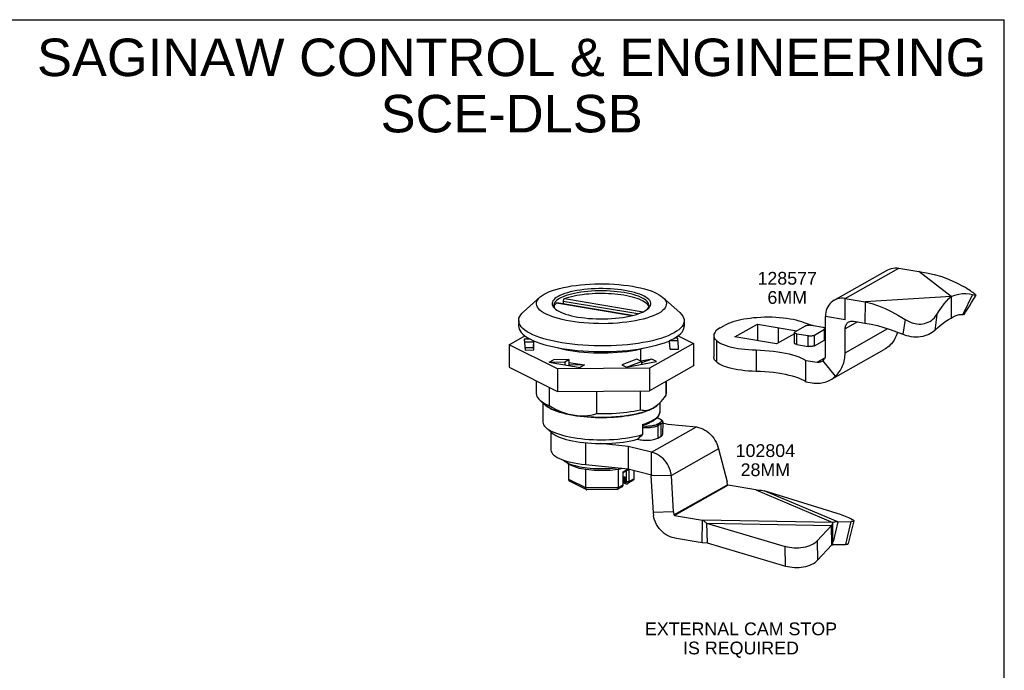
# Model space of a CAD drawing. Header units: inches. Extents: x 0 to 11, y 0 to 8.5.
# Tile 3 of 3: x 4.4 to 11, y 4.2 to 8.5. Entities that reach past the tile are written whole.
import ezdxf

# ---------------------------------------------------------------- set-up
doc = ezdxf.new("R2010")
doc.units = ezdxf.units.IN
doc.header["$LTSCALE"] = 0.605
doc.header["$MEASUREMENT"] = 0
doc.layers.get('0').update_dxf_attribs({"linetype": 'CONTINUOUS'})
doc.styles.get("Standard").update_dxf_attribs({"font": 'arial.ttf'})

msp = doc.modelspace()

# ---------------------------------------------------------------- linework, layer by layer
at = {"color": 7, "linetype": 'Continuous'}
for p, q in [((0, 8.5), (11, 8.5)), ((11, 0), (11, 8.5)), ((9.8662, 6.6301), (10.2241, 6.8319)), ((9.9401, 6.6422), (10.298, 6.844)), ((10.298, 6.844), (10.4298, 6.8218)), ((10.6463, 6.6545), (10.4298, 6.8218)), ((7.9056, 6.6503), (7.7936, 6.5498)), ((8.7255, 6.649), (8.8371, 6.5481)), ((9.9399, 6.4995), (9.9401, 6.6422)), ((9.9401, 6.6422), (10.0719, 6.6201)), ((10.6463, 6.6545), (10.0719, 6.6201)), ((10.6463, 6.6545), (10.6461, 6.5117)), ((10.7888, 6.6689), (10.7238, 6.5347)), ((10.0719, 6.6201), (10.0717, 6.4773)), ((7.7641, 6.4953), (7.764, 6.4578)), ((9.8076, 6.267), (9.8081, 6.5216)), ((9.9399, 6.4995), (9.8081, 6.5216)), ((10.3386, 6.5024), (10.3232, 6.4033)), ((10.5499, 6.5342), (10.536, 6.4288)), ((8.8665, 6.4935), (8.8664, 6.4561)), ((9.1056, 6.4453), (9.1361, 6.4625)), ((9.2051, 6.3856), (9.3554, 6.4703)), ((9.3554, 6.4703), (9.3552, 6.3604)), ((9.3554, 6.4703), (9.6172, 6.4263)), ((9.4938, 6.4471), (9.4936, 6.3457)), ((9.6737, 6.4582), (9.6055, 6.4197)), ((9.7908, 6.449), (9.7144, 6.4618)), ((9.7347, 6.398), (9.8029, 6.4365)), ((9.8028, 6.3651), (9.8029, 6.4365)), ((9.8079, 6.4433), (9.805, 6.4437)), ((9.8064, 6.3695), (9.8065, 6.4409)), ((7.7015, 6.3339), (7.8061, 6.3929)), ((7.8418, 6.3711), (7.8003, 6.3708)), ((7.8003, 6.3708), (7.8065, 6.2984)), ((7.8003, 6.3708), (7.8034, 6.3533)), ((8.8236, 6.3776), (8.8027, 6.3774)), ((8.8251, 6.3601), (8.8236, 6.3776)), ((8.8245, 6.3601), (8.8236, 6.3776)), ((8.8265, 6.3933), (8.9285, 6.342)), ((9.064, 6.3951), (9.0638, 6.2524)), ((9.4819, 6.3391), (9.2051, 6.3856)), ((9.6018, 6.4067), (9.4819, 6.3391)), ((9.6017, 6.344), (9.6018, 6.4154)), ((9.6174, 6.3359), (9.6175, 6.4072)), ((9.6175, 6.4072), (9.694, 6.3944)), ((9.6939, 6.323), (9.694, 6.3944)), ((9.7346, 6.3266), (9.7347, 6.398)), ((9.7346, 6.3266), (9.8028, 6.3651)), ((7.7015, 6.3339), (7.7013, 6.184)), ((8.0222, 6.1729), (7.7015, 6.3339)), ((7.8034, 6.3533), (7.8625, 6.3537)), ((7.8034, 6.3533), (7.8034, 6.3346)), ((7.805, 6.3159), (7.8624, 6.3163)), ((7.8065, 6.2984), (7.8655, 6.2988)), ((7.8625, 6.3537), (7.861, 6.3619)), ((7.8625, 6.3537), (7.8624, 6.3163)), ((7.8655, 6.2988), (7.8624, 6.335)), ((7.8655, 6.2988), (7.8624, 6.3163)), ((8.5751, 6.3075), (8.5749, 6.2262)), ((8.9285, 6.342), (8.6357, 6.1769)), ((8.7661, 6.3592), (8.7707, 6.3047)), ((8.7677, 6.3597), (8.7676, 6.341)), ((8.8267, 6.3601), (8.7677, 6.3597)), ((8.7677, 6.3597), (8.7707, 6.3047)), ((8.7707, 6.3047), (8.8298, 6.3051)), ((8.8298, 6.3051), (8.8267, 6.3601)), ((8.9285, 6.342), (8.9283, 6.1921)), ((9.0819, 6.3616), (9.0816, 6.2188)), ((9.3458, 6.2987), (9.3456, 6.1559)), ((9.6174, 6.3359), (9.6939, 6.323)), ((9.8426, 6.0997), (10.2004, 6.3014)), ((7.967, 6.2178), (7.9952, 6.2336)), ((8.099, 6.2349), (7.9952, 6.2336)), ((8.0708, 6.2191), (8.099, 6.2349)), ((8.099, 6.2349), (8.099, 6.1975)), ((8.2858, 6.2795), (8.2859, 6.2882)), ((8.5516, 6.2379), (8.4509, 6.2004)), ((8.5825, 6.2224), (8.5516, 6.2379)), ((8.6523, 6.238), (8.5788, 6.2243)), ((8.6523, 6.238), (8.5825, 6.212)), ((8.6832, 6.2225), (8.6523, 6.238)), ((9.7526, 6.2168), (9.8036, 6.2455)), ((7.7013, 6.184), (8.022, 6.023)), ((7.967, 6.2178), (8.0708, 6.2191)), ((7.967, 6.2178), (8.1746, 6.1829)), ((8.0222, 6.1729), (8.022, 6.023)), ((8.6357, 6.1769), (8.0222, 6.1729)), ((8.0708, 6.2191), (8.0708, 6.2003)), ((8.0964, 6.196), (8.099, 6.1975)), ((8.099, 6.2162), (8.2028, 6.1988)), ((8.2028, 6.1988), (8.099, 6.1975)), ((8.2028, 6.1988), (8.1746, 6.1829)), ((8.4509, 6.2004), (8.4817, 6.1849)), ((8.4817, 6.1849), (8.6832, 6.2225)), ((8.4817, 6.1849), (8.5825, 6.2224)), ((8.5825, 6.2224), (8.5825, 6.2037)), ((8.9283, 6.1921), (8.6355, 6.0271)), ((8.6357, 6.1769), (8.6355, 6.0271)), ((9.6783, 6.0865), (9.6785, 6.2292)), ((9.6785, 6.2292), (9.7526, 6.2168)), ((9.8749, 6.1231), (9.7915, 6.2277)), ((7.8816, 6.0935), (7.8814, 6.008)), ((7.9683, 6.05), (7.9681, 5.928)), ((8.7466, 5.9977), (8.7467, 6.0898)), ((8.7477, 6.0903), (8.7476, 6.0066)), ((8.022, 6.023), (8.6355, 6.0271)), ((8.2852, 5.8748), (8.2854, 6.0248)), ((8.5746, 6.0267), (8.5744, 5.9006)), ((8.7466, 5.9977), (8.7476, 6.0066)), ((7.9417, 5.9315), (7.9045, 5.9651)), ((7.9246, 5.9469), (7.9244, 5.8206)), ((7.9518, 5.9233), (7.9417, 5.9315)), ((7.9417, 5.9315), (7.9459, 5.9279)), ((8.6735, 5.9198), (8.6604, 5.9117)), ((8.6604, 5.9117), (8.673, 5.9194)), ((8.673, 5.9194), (8.6837, 5.9274)), ((8.6846, 5.9281), (8.6735, 5.9198)), ((8.6837, 5.9274), (8.687, 5.9303)), ((8.6869, 5.9304), (8.6846, 5.9281)), ((8.6871, 5.9303), (8.6924, 5.9351)), ((8.6922, 5.9354), (8.6922, 5.9354)), ((8.7042, 5.9464), (8.7041, 5.8868)), ((8.153, 5.8599), (8.1266, 5.8639)), ((8.1266, 5.8639), (8.1497, 5.8603)), ((8.4013, 5.8519), (8.4263, 5.8538)), ((7.9824, 5.7483), (7.9452, 5.782)), ((8.5903, 5.8025), (8.5901, 5.7351))]:
    msp.add_line(p, q, dxfattribs=at)
at = {"color": 6, "linetype": 'Continuous'}
for p, q in [((8.0692, 6.6412), (8.5941, 6.553)), ((8.5184, 6.5272), (8.0166, 6.6116)), ((8.5208, 6.5278), (8.0184, 6.6122)), ((8.0595, 6.6223), (8.0595, 6.6053)), ((8.5583, 6.5385), (8.0595, 6.6223)), ((8.649, 5.6168), (8.9481, 5.7854)), ((8.6836, 5.8021), (8.7062, 5.8148)), ((8.6905, 5.7934), (8.6904, 5.711)), ((8.7131, 5.8061), (8.6905, 5.7934)), ((8.7129, 5.7237), (8.7131, 5.8061)), ((8.7236, 5.8188), (8.7234, 5.7363)), ((8.7235, 5.8126), (8.757, 5.8042)), ((8.757, 5.8042), (8.9481, 5.7854)), ((7.9794, 5.751), (7.9793, 5.6331)), ((8.6904, 5.711), (8.7129, 5.7237)), ((8.2098, 5.6801), (8.2095, 5.5352)), ((8.494, 5.656), (8.3079, 5.675)), ((8.494, 5.656), (8.4938, 5.5061)), ((8.649, 5.6168), (8.494, 5.656)), ((8.6487, 5.4685), (8.649, 5.6168)), ((9.0945, 5.6388), (8.7816, 5.4624)), ((9.0945, 5.6388), (9.1527, 5.4206)), ((8.0918, 5.5418), (8.0696, 5.5577)), ((8.0963, 5.5389), (8.0961, 5.4382)), ((8.2095, 5.5352), (8.4938, 5.5061)), ((8.21, 5.504), (8.2098, 5.3811)), ((8.4274, 5.5052), (8.4272, 5.3825)), ((8.4594, 5.4007), (8.4595, 5.4869)), ((8.4595, 5.4869), (8.4937, 5.5061)), ((8.4608, 5.4024), (8.461, 5.4832)), ((8.4609, 5.4551), (8.472, 5.4533)), ((8.4658, 5.4465), (8.4609, 5.4473)), ((8.461, 5.4817), (8.4897, 5.4979)), ((8.4632, 5.4469), (8.4658, 5.4442)), ((8.4658, 5.419), (8.4658, 5.4466)), ((8.472, 5.4533), (8.4719, 5.4158)), ((8.4828, 5.4215), (8.483, 5.4941)), ((8.4938, 5.5061), (8.6486, 5.4669)), ((8.499, 5.5048), (8.4989, 5.4229)), ((8.5311, 5.4967), (8.531, 5.441)), ((8.7816, 5.4624), (8.6452, 5.4593)), ((8.6452, 5.4593), (8.6594, 5.2163)), ((8.7958, 5.2194), (8.7816, 5.4624)), ((8.0961, 5.4382), (8.2098, 5.3811)), ((8.2149, 5.3681), (8.1069, 5.4223)), ((8.2098, 5.3811), (8.4272, 5.3825)), ((8.4518, 5.3864), (8.422, 5.3696)), ((8.4272, 5.3825), (8.4594, 5.4007)), ((8.4658, 5.4188), (8.4658, 5.419)), ((8.4719, 5.4158), (8.4759, 5.4151)), ((8.4796, 5.4067), (8.4756, 5.4073)), ((8.521, 5.4255), (8.4912, 5.4087)), ((8.4989, 5.4229), (8.531, 5.441)), ((8.7989, 5.1998), (9.1558, 5.401)), ((9.1592, 5.3973), (8.8023, 5.1961)), ((9.1558, 5.401), (9.1527, 5.4206)), ((9.3449, 5.3661), (9.1592, 5.3973)), ((8.419, 5.3688), (8.2173, 5.3675)), ((9.3449, 5.3661), (9.8584, 5.1492)), ((9.9145, 5.199), (9.4005, 5.36)), ((9.8914, 5.1527), (9.4005, 5.36)), ((8.7958, 5.2194), (8.6594, 5.2163)), ((8.6594, 5.2163), (8.6625, 5.1966)), ((8.7958, 5.2194), (8.7989, 5.1998)), ((8.8023, 5.1961), (8.9879, 5.1649)), ((8.9877, 5.015), (8.9879, 5.1649)), ((9.8584, 5.1492), (8.9879, 5.1649)), ((9.0167, 5.1437), (9.5403, 4.9881)), ((9.0167, 5.1437), (9.8488, 5.1287)), ((9.0167, 5.1437), (9.019, 5.0144)), ((9.7537, 5.027), (9.8488, 5.1287)), ((9.8511, 4.9994), (9.8488, 5.1287)), ((9.8581, 4.9993), (9.8584, 5.1492)), ((9.8914, 5.1527), (9.8586, 5.0197)), ((9.8914, 5.1527), (9.9804, 5.1548)), ((9.943, 5.0032), (9.9804, 5.1548)), ((9.9973, 5.1596), (9.9599, 5.008)), ((8.802, 5.0462), (8.9877, 5.015)), ((8.9877, 5.015), (9.019, 5.0144)), ((9.019, 5.0144), (9.5426, 4.8589)), ((9.5426, 4.8589), (9.5403, 4.9881)), ((9.7537, 5.027), (9.756, 4.8978)), ((9.756, 4.8978), (9.8511, 4.9994)), ((9.8511, 4.9994), (9.8581, 4.9993)), ((9.8582, 5.0012), (9.943, 5.0032))]:
    msp.add_line(p, q, dxfattribs=at)
at = {"color": 3, "linetype": 'Continuous'}
for p, q in [((9.9395, 6.2806), (10.2242, 6.441)), ((9.9395, 6.2806), (9.9398, 6.44)), ((10.0211, 6.4858), (9.9398, 6.44)), ((9.9948, 6.4902), (10.0717, 6.4773)), ((9.6783, 6.0865), (9.7194, 6.0795))]:
    msp.add_line(p, q, dxfattribs=at)
at = {"color": 7, "linetype": 'Continuous'}
for points in [[(10.2241, 6.8319), (10.2358, 6.8375), (10.2475, 6.8416), (10.2597, 6.8442), (10.2722, 6.8455), (10.285, 6.8454), (10.298, 6.844)], [(10.4298, 6.8218), (10.4813, 6.8139), (10.5326, 6.8024), (10.5832, 6.7875), (10.6329, 6.7691), (10.6814, 6.7473), (10.7284, 6.7222)], [(7.9056, 6.6503), (7.9083, 6.6527), (7.9204, 6.6618), (7.9348, 6.6707), (7.9512, 6.6793), (7.9698, 6.6874), (7.9902, 6.695), (8.0125, 6.7022), (8.0364, 6.7088), (8.0619, 6.7149), (8.0888, 6.7204), (8.117, 6.7252), (8.1463, 6.7294), (8.1765, 6.7329), (8.2075, 6.7357), (8.2392, 6.7377), (8.2713, 6.7391), (8.3035, 6.7397), (8.3359, 6.7395), (8.3682, 6.7386), (8.4003, 6.737), (8.4319, 6.7346), (8.4629, 6.7316), (8.4929, 6.7278), (8.5221, 6.7233)], [(8.4723, 6.6952), (8.4491, 6.6988), (8.4253, 6.7017), (8.4006, 6.7041), (8.3755, 6.7059), (8.3499, 6.7071), (8.3241, 6.7076), (8.2985, 6.7076), (8.2729, 6.7069), (8.2473, 6.7056), (8.2221, 6.7037), (8.1975, 6.7011), (8.1736, 6.698), (8.1507, 6.6943), (8.1288, 6.6901), (8.108, 6.6854), (8.0886, 6.6802), (8.0706, 6.6745), (8.0542, 6.6684), (8.0393, 6.662), (8.0262, 6.6552), (8.0149, 6.6481), (8.0054, 6.6408), (7.9978, 6.6332), (7.9921, 6.6255), (7.9885, 6.6177), (7.9868, 6.6098), (7.9872, 6.6019), (7.9896, 6.5941), (7.9939, 6.5863), (8.0003, 6.5786), (8.0042, 6.5748)], [(8.4667, 6.6808), (8.4443, 6.6842), (8.4212, 6.6871), (8.3975, 6.6894), (8.3732, 6.6911), (8.3486, 6.6922), (8.3237, 6.6928), (8.2988, 6.6927), (8.2741, 6.6921), (8.2495, 6.6908), (8.2254, 6.689), (8.2019, 6.6865), (8.179, 6.6836), (8.157, 6.68), (8.1359, 6.676), (8.116, 6.6714), (8.0973, 6.6664), (8.0799, 6.661), (8.064, 6.6551), (8.0496, 6.6489), (8.0369, 6.6424), (8.0259, 6.6356), (8.0167, 6.6285), (8.0093, 6.6212), (8.0038, 6.6138), (8.0002, 6.6062), (7.9986, 6.5986), (7.9985, 6.5961)], [(8.6266, 6.5738), (8.6331, 6.5804), (8.6388, 6.5881), (8.6424, 6.5959), (8.6441, 6.6038), (8.6437, 6.6117), (8.6414, 6.6196), (8.637, 6.6274), (8.6306, 6.6351), (8.6223, 6.6426), (8.6121, 6.6499), (8.6002, 6.6568), (8.5865, 6.6635), (8.5711, 6.6698), (8.5541, 6.6758), (8.5356, 6.6814), (8.5157, 6.6865), (8.4947, 6.6911), (8.4723, 6.6952)], [(8.5221, 6.7233), (8.55, 6.7182), (8.5766, 6.7125), (8.6017, 6.7061), (8.6252, 6.6993), (8.6469, 6.6919), (8.6668, 6.684), (8.6847, 6.6757), (8.7006, 6.667), (8.7143, 6.658), (8.7255, 6.649)], [(10.812, 6.6632), (10.812, 6.6638), (10.8109, 6.6651), (10.8087, 6.6672), (10.8055, 6.6699), (10.8012, 6.6732), (10.7959, 6.6773), (10.7896, 6.6819), (10.7822, 6.6873), (10.7738, 6.6932), (10.7642, 6.6997), (10.7535, 6.7068), (10.7416, 6.7143), (10.7284, 6.7222)], [(8.1088, 6.4903), (8.0809, 6.4955), (8.0544, 6.5012), (8.0292, 6.5075), (8.0057, 6.5144), (7.984, 6.5218), (7.9641, 6.5297), (7.9462, 6.5379), (7.9303, 6.5466), (7.9166, 6.5556), (7.9051, 6.5649), (7.8959, 6.5745), (7.889, 6.5842), (7.8846, 6.5941), (7.8825, 6.604), (7.8829, 6.6139), (7.8857, 6.6238), (7.8908, 6.6336), (7.8984, 6.6432), (7.9056, 6.6503)], [(8.7255, 6.649), (8.735, 6.6392), (8.7419, 6.6294), (8.7463, 6.6196), (8.7484, 6.6097), (8.748, 6.5997), (8.7452, 6.5899), (8.7401, 6.5801), (8.7325, 6.5704), (8.7226, 6.561), (8.7105, 6.5518), (8.6961, 6.5429), (8.6797, 6.5344), (8.6611, 6.5263), (8.6407, 6.5186), (8.6184, 6.5114), (8.5945, 6.5048), (8.569, 6.4987), (8.5421, 6.4933), (8.5139, 6.4884), (8.4846, 6.4843), (8.4544, 6.4808), (8.4234, 6.478), (8.3917, 6.4759), (8.3597, 6.4746), (8.3274, 6.474), (8.295, 6.4741), (8.2627, 6.475), (8.2306, 6.4766), (8.199, 6.479), (8.168, 6.4821), (8.138, 6.4859), (8.1088, 6.4903)], [(8.6324, 6.5951), (8.6319, 6.6002), (8.6297, 6.6078), (8.6254, 6.6154), (8.6193, 6.6228), (8.6113, 6.63), (8.6015, 6.637), (8.5899, 6.6438), (8.5766, 6.6503), (8.5617, 6.6564), (8.5453, 6.6622), (8.5275, 6.6675), (8.5084, 6.6725), (8.488, 6.6769), (8.4667, 6.6808)], [(9.8662, 6.6301), (9.8564, 6.6239), (9.8468, 6.6161), (9.8381, 6.6072), (9.8304, 6.5972), (9.8237, 6.5863), (9.8182, 6.5746), (9.8138, 6.5621), (9.8106, 6.549), (9.8087, 6.5356), (9.8081, 6.5216)], [(9.9401, 6.6422), (9.9271, 6.6437), (9.9144, 6.6438), (9.9018, 6.6425), (9.8896, 6.6398), (9.8779, 6.6358), (9.8662, 6.6301)], [(10.5499, 6.5342), (10.5664, 6.5602), (10.5827, 6.584), (10.5987, 6.6055), (10.6147, 6.6245), (10.6305, 6.6408), (10.6463, 6.6545)], [(10.6463, 6.6545), (10.6713, 6.6638), (10.6961, 6.6704), (10.7205, 6.6741), (10.7442, 6.6751), (10.767, 6.6733), (10.7888, 6.6689)], [(10.7326, 6.5346), (10.7418, 6.55), (10.7539, 6.57), (10.7672, 6.5918), (10.7817, 6.6151), (10.7973, 6.64), (10.812, 6.6632)], [(10.7888, 6.6689), (10.7967, 6.6667), (10.8029, 6.6649), (10.8074, 6.6637), (10.8103, 6.663), (10.8118, 6.6631), (10.812, 6.6632)], [(7.9985, 6.5961), (7.9989, 6.591), (8.0012, 6.5833), (8.0054, 6.5758), (8.0104, 6.5698)], [(8.0042, 6.5748), (8.0086, 6.5711), (8.0188, 6.5638), (8.0307, 6.5568), (8.0444, 6.5502), (8.0598, 6.5438), (8.0768, 6.5378), (8.0953, 6.5322), (8.1152, 6.5271), (8.1362, 6.5225), (8.1586, 6.5184)], [(8.5021, 6.5235), (8.5229, 6.5283), (8.5423, 6.5335), (8.5603, 6.5392), (8.5767, 6.5452), (8.5916, 6.5517), (8.6047, 6.5585), (8.6161, 6.5656), (8.6255, 6.5729), (8.6266, 6.5738)], [(8.6209, 6.5693), (8.6216, 6.57), (8.6271, 6.5774), (8.6306, 6.585), (8.6323, 6.5926), (8.6324, 6.5951)], [(10.0719, 6.6201), (10.1168, 6.6084), (10.1615, 6.5933), (10.2061, 6.5749), (10.2506, 6.5536), (10.2947, 6.5293), (10.3386, 6.5024)], [(7.7641, 6.4953), (7.7642, 6.4985), (7.7662, 6.51), (7.7708, 6.5215), (7.7779, 6.5328), (7.7875, 6.5439), (7.7936, 6.5498)], [(8.0523, 6.3462), (8.0198, 6.3521), (7.9888, 6.3586), (7.9592, 6.3658), (7.9313, 6.3736), (7.9053, 6.382), (7.8811, 6.3909), (7.8589, 6.4002), (7.8389, 6.41), (7.8211, 6.4202), (7.8056, 6.4308), (7.7924, 6.4416), (7.7818, 6.4527), (7.7736, 6.464), (7.7679, 6.4754), (7.7648, 6.4869), (7.7641, 6.4953)], [(8.1586, 6.5184), (8.1818, 6.5149), (8.2056, 6.5119), (8.2303, 6.5095), (8.2555, 6.5077), (8.281, 6.5066), (8.3068, 6.506), (8.3324, 6.5061), (8.358, 6.5067), (8.3836, 6.5081), (8.4088, 6.51), (8.4334, 6.5125), (8.4573, 6.5156), (8.4802, 6.5193), (8.5021, 6.5235)], [(8.8371, 6.5481), (8.8488, 6.5361), (8.857, 6.5248), (8.8627, 6.5134), (8.8658, 6.5019), (8.8665, 6.4935)], [(9.3521, 6.5139), (9.3295, 6.5119), (9.3075, 6.5094), (9.2861, 6.5065), (9.2654, 6.5031), (9.2455, 6.4993), (9.2265, 6.4951), (9.2085, 6.4905), (9.1916, 6.4855), (9.1758, 6.4802), (9.1613, 6.4746), (9.148, 6.4687), (9.1361, 6.4625)], [(9.6667, 6.4795), (9.6506, 6.4856), (9.6331, 6.4911), (9.6141, 6.4963), (9.5937, 6.5009), (9.5721, 6.5049), (9.5496, 6.5084), (9.5261, 6.5113), (9.502, 6.5136), (9.4773, 6.5153), (9.4522, 6.5163), (9.427, 6.5167), (9.4018, 6.5164), (9.3768, 6.5154), (9.3521, 6.5139)], [(10.3386, 6.5024), (10.3518, 6.4946), (10.3651, 6.4878), (10.3784, 6.4823), (10.3918, 6.4778), (10.405, 6.4746), (10.418, 6.4725), (10.4309, 6.4715), (10.4436, 6.4717), (10.4561, 6.4729), (10.4684, 6.4753), (10.4804, 6.4788), (10.492, 6.4834), (10.5033, 6.4892), (10.5141, 6.4961), (10.5243, 6.5041), (10.5338, 6.5132), (10.5423, 6.5233), (10.5499, 6.5342)], [(7.764, 6.4578), (7.7647, 6.4495), (7.7678, 6.4381), (7.7734, 6.4266), (7.7816, 6.4154), (7.7922, 6.4043), (7.8053, 6.3935), (7.8208, 6.3829), (7.8386, 6.3727), (7.8585, 6.3629), (7.8806, 6.3535), (7.9048, 6.3446), (7.931, 6.3362), (7.9589, 6.3284), (7.9886, 6.3212), (8.0196, 6.3146), (8.0522, 6.3087)], [(8.0522, 6.3087), (8.086, 6.3035), (8.1207, 6.299), (8.1563, 6.2952), (8.1927, 6.2922), (8.2297, 6.29), (8.2671, 6.2885), (8.3046, 6.2879), (8.3421, 6.288), (8.3796, 6.2889), (8.4169, 6.2906), (8.4536, 6.293), (8.4897, 6.2963), (8.525, 6.3003), (8.5593, 6.305), (8.5924, 6.3104), (8.6243, 6.3165), (8.6547, 6.3232), (8.6835, 6.3306), (8.7106, 6.3386), (8.7359, 6.3471), (8.7593, 6.3561), (8.7805, 6.3656), (8.7996, 6.3755), (8.8164, 6.3859), (8.8309, 6.3965), (8.843, 6.4074), (8.8526, 6.4185), (8.8597, 6.4299), (8.8643, 6.4413), (8.8663, 6.4528), (8.8664, 6.4561)], [(8.8665, 6.4935), (8.8663, 6.4903), (8.8643, 6.4788), (8.8598, 6.4674), (8.8527, 6.456), (8.843, 6.4449), (8.831, 6.434), (8.8165, 6.4233), (8.7997, 6.413), (8.7806, 6.4031), (8.7593, 6.3936), (8.736, 6.3846), (8.7107, 6.376), (8.6836, 6.3681), (8.6548, 6.3607), (8.6244, 6.3539), (8.5925, 6.3478), (8.5593, 6.3424), (8.5251, 6.3377), (8.4898, 6.3337), (8.4537, 6.3305), (8.417, 6.328), (8.3798, 6.3264), (8.3423, 6.3255), (8.3046, 6.3253), (8.267, 6.326), (8.2297, 6.3275), (8.1927, 6.3297), (8.1563, 6.3327), (8.1207, 6.3365), (8.086, 6.341), (8.0523, 6.3462)], [(9.1056, 6.4453), (9.095, 6.4388), (9.086, 6.4322), (9.0785, 6.4254), (9.0725, 6.4184), (9.0681, 6.4113), (9.0653, 6.4042), (9.0641, 6.397), (9.064, 6.3951)], [(9.7278, 6.4596), (9.7062, 6.4656), (9.6857, 6.4723), (9.6667, 6.4795)], [(9.7144, 6.4618), (9.71, 6.4624), (9.7055, 6.4628), (9.7009, 6.463), (9.6962, 6.4629), (9.6916, 6.4626), (9.6872, 6.4621), (9.6831, 6.4614), (9.6794, 6.4605), (9.6763, 6.4594), (9.6737, 6.4582)], [(9.8065, 6.4409), (9.8063, 6.4421), (9.8053, 6.4435), (9.8036, 6.4448), (9.8012, 6.4461), (9.7983, 6.4472), (9.7948, 6.4482), (9.7908, 6.449)], [(9.8029, 6.4365), (9.8048, 6.4378), (9.806, 6.4392), (9.8065, 6.4406), (9.8065, 6.4409)], [(9.9398, 6.44), (9.9401, 6.4466), (9.9412, 6.453), (9.9429, 6.4591), (9.9453, 6.4649), (9.9483, 6.4702), (9.9518, 6.475), (9.9559, 6.4793), (9.9606, 6.483), (9.964, 6.4852)], [(9.964, 6.4852), (9.9656, 6.486), (9.9709, 6.4883), (9.9766, 6.4899), (9.9826, 6.4908), (9.9886, 6.4909), (9.9948, 6.4902)], [(9.064, 6.3951), (9.0644, 6.3898), (9.0664, 6.3826), (9.07, 6.3755), (9.0751, 6.3685), (9.0819, 6.3616)], [(9.6055, 6.4197), (9.6036, 6.4184), (9.6023, 6.417), (9.6019, 6.4156), (9.6018, 6.4154)], [(9.6018, 6.4154), (9.6021, 6.4141), (9.6031, 6.4127), (9.6048, 6.4114), (9.6071, 6.4101), (9.6101, 6.409), (9.6135, 6.408), (9.6175, 6.4072)], [(9.694, 6.3944), (9.6983, 6.3938), (9.7028, 6.3934), (9.7075, 6.3933), (9.7122, 6.3933), (9.7168, 6.3936), (9.7212, 6.3941), (9.7253, 6.3948), (9.729, 6.3957), (9.7321, 6.3968), (9.7347, 6.398)], [(9.8064, 6.3695), (9.8062, 6.3685), (9.8056, 6.3673), (9.8044, 6.3662), (9.8028, 6.3651)], [(10.2886, 6.4177), (10.2878, 6.4148), (10.2844, 6.4043), (10.2805, 6.394), (10.2761, 6.3841), (10.2713, 6.3745), (10.2659, 6.3652), (10.2601, 6.3563), (10.2539, 6.3478), (10.2473, 6.3397), (10.2402, 6.3321), (10.2328, 6.3248)], [(8.0265, 6.3134), (8.0288, 6.3127), (8.0539, 6.3064), (8.0805, 6.3006), (8.1085, 6.2955)], [(8.1085, 6.2955), (8.1376, 6.291), (8.1676, 6.2873), (8.1985, 6.2842), (8.23, 6.2818), (8.262, 6.2802), (8.2942, 6.2793), (8.3265, 6.2791), (8.3588, 6.2797), (8.3909, 6.281), (8.4226, 6.2831), (8.4536, 6.2859), (8.4839, 6.2894), (8.5133, 6.2935), (8.5415, 6.2984), (8.5684, 6.3038), (8.5939, 6.3099), (8.6029, 6.3124)], [(9.0819, 6.3616), (9.0909, 6.3543), (9.1019, 6.3473), (9.1148, 6.3406), (9.1294, 6.3343), (9.1457, 6.3284), (9.1636, 6.3229), (9.1829, 6.3179), (9.2035, 6.3134), (9.2253, 6.3094), (9.2481, 6.306), (9.2717, 6.3032), (9.2959, 6.3011), (9.3206, 6.2995), (9.3458, 6.2987)], [(9.3458, 6.2987), (9.3757, 6.2976), (9.4052, 6.2959), (9.4343, 6.2936), (9.4627, 6.2905), (9.4903, 6.2868), (9.5169, 6.2825), (9.5424, 6.2776), (9.5666, 6.2722), (9.5895, 6.2661), (9.6108, 6.2596), (9.6305, 6.2526), (9.6484, 6.2452), (9.6644, 6.2374), (9.6785, 6.2292)], [(9.6174, 6.3359), (9.6141, 6.3365), (9.6111, 6.3373), (9.6084, 6.3382), (9.6061, 6.3391), (9.6043, 6.3402), (9.603, 6.3413), (9.6021, 6.3425), (9.6017, 6.3437), (9.6017, 6.344)], [(9.7346, 6.3266), (9.7324, 6.3256), (9.7299, 6.3247), (9.7271, 6.3239), (9.7239, 6.3232), (9.7204, 6.3226), (9.7167, 6.3222), (9.7129, 6.322), (9.709, 6.3219), (9.7051, 6.3219), (9.7012, 6.3221), (9.6975, 6.3225), (9.6939, 6.323)], [(10.2328, 6.3248), (10.2249, 6.3181), (10.2168, 6.3119), (10.2082, 6.3061), (10.2004, 6.3014)], [(9.8076, 6.267), (9.8074, 6.2612), (9.8066, 6.2556), (9.8053, 6.2502), (9.8034, 6.245), (9.8011, 6.2401), (9.7983, 6.2355), (9.7951, 6.2314), (9.7915, 6.2277)], [(9.8749, 6.1231), (9.8824, 6.1303), (9.8894, 6.138), (9.8961, 6.1461), (9.9023, 6.1546), (9.9081, 6.1635), (9.9134, 6.1728), (9.9183, 6.1824), (9.9227, 6.1923), (9.9266, 6.2026), (9.93, 6.2131), (9.9329, 6.2239), (9.9352, 6.2349), (9.9371, 6.2461), (9.9384, 6.2574), (9.9392, 6.2689), (9.9395, 6.2806)], [(9.7834, 6.2218), (9.7785, 6.2194), (9.7737, 6.2178), (9.7686, 6.2167), (9.7633, 6.2161), (9.758, 6.2162), (9.7526, 6.2168)], [(9.7915, 6.2277), (9.7875, 6.2244), (9.7834, 6.2218)], [(9.8426, 6.0997), (9.8504, 6.1044), (9.8589, 6.1101), (9.8671, 6.1164), (9.8749, 6.1231)], [(9.7194, 6.0795), (9.7302, 6.078), (9.741, 6.0771), (9.7517, 6.0767), (9.7623, 6.0769), (9.7728, 6.0777), (9.7832, 6.0791), (9.7935, 6.081), (9.8035, 6.0835), (9.8134, 6.0866), (9.8231, 6.0902), (9.8324, 6.0944), (9.8416, 6.0991), (9.8426, 6.0997)], [(7.8814, 6.008), (7.8826, 5.998), (7.886, 5.9886), (7.8916, 5.9793), (7.8993, 5.9701), (7.9045, 5.9651)], [(8.6924, 5.9351), (8.703, 5.9451), (8.7134, 5.9561), (8.7239, 5.9683), (8.735, 5.9822), (8.7466, 5.9977)], [(7.9045, 5.9651), (7.9091, 5.9612), (7.9209, 5.9524), (7.9347, 5.944), (7.9505, 5.9358), (7.9681, 5.928)], [(7.9459, 5.9279), (7.9567, 5.9199), (7.9693, 5.9122), (7.9837, 5.9048), (7.9998, 5.8977), (8.0175, 5.8909), (8.0366, 5.8846), (8.0573, 5.8787), (8.0792, 5.8733)], [(8.1266, 5.8639), (8.1013, 5.8686), (8.0771, 5.8738), (8.0543, 5.8795), (8.0329, 5.8858), (8.0132, 5.8925), (7.9951, 5.8996), (7.9788, 5.9072), (7.9643, 5.9151), (7.9518, 5.9233)], [(7.9681, 5.928), (7.9894, 5.9154), (8.0099, 5.9043), (8.0293, 5.8948), (8.0485, 5.8865), (8.0685, 5.879), (8.0884, 5.8726), (8.1077, 5.8676), (8.1266, 5.8639)], [(8.6604, 5.9117), (8.6454, 5.9039), (8.6286, 5.8965), (8.61, 5.8896), (8.5897, 5.8831), (8.5679, 5.877), (8.5447, 5.8715), (8.5201, 5.8665), (8.4945, 5.8621), (8.4678, 5.8583), (8.4403, 5.8552)], [(8.5744, 5.9006), (8.586, 5.8981), (8.5971, 5.8967), (8.6076, 5.8964), (8.6181, 5.8972), (8.6289, 5.8992), (8.6397, 5.9023), (8.6502, 5.9064), (8.6604, 5.9117)], [(8.6329, 5.8984), (8.6474, 5.9049), (8.6604, 5.9117)], [(8.6707, 5.918), (8.6812, 5.9257), (8.6924, 5.9351)], [(8.0792, 5.8733), (8.1023, 5.8684), (8.1266, 5.8639)], [(8.1266, 5.8639), (8.1455, 5.8613), (8.1649, 5.8598), (8.1849, 5.8595), (8.2049, 5.8602), (8.2241, 5.8621), (8.2435, 5.8651), (8.264, 5.8693), (8.2852, 5.8748)], [(8.1497, 5.8603), (8.1734, 5.8572), (8.1977, 5.8546), (8.2225, 5.8525), (8.2478, 5.8509), (8.2733, 5.8497), (8.299, 5.8491), (8.3247, 5.849), (8.3505, 5.8495), (8.376, 5.8504), (8.4013, 5.8519)], [(8.4403, 5.8552), (8.4121, 5.8527), (8.3833, 5.8508), (8.3541, 5.8496), (8.3247, 5.849), (8.2953, 5.8492), (8.266, 5.85), (8.2369, 5.8515), (8.2083, 5.8536), (8.1802, 5.8564), (8.153, 5.8599)], [(8.2852, 5.8748), (8.3108, 5.8744), (8.3365, 5.8746), (8.3621, 5.8751), (8.3875, 5.8762), (8.4127, 5.8777), (8.4375, 5.8797)], [(8.4263, 5.8538), (8.4508, 5.8563), (8.4746, 5.8592), (8.4978, 5.8626), (8.5201, 5.8665), (8.5417, 5.8708), (8.5622, 5.8756), (8.5817, 5.8807), (8.6, 5.8863), (8.6171, 5.8921), (8.6329, 5.8984)], [(8.4375, 5.8797), (8.4619, 5.8821), (8.4858, 5.885), (8.509, 5.8883), (8.5316, 5.892), (8.5534, 5.8961), (8.5744, 5.9006)], [(8.7041, 5.8868), (8.704, 5.8839), (8.7037, 5.8811), (8.7033, 5.8782), (8.7027, 5.8753), (8.7019, 5.8724), (8.7009, 5.8695), (8.6997, 5.8666), (8.6983, 5.8637), (8.6967, 5.8608), (8.6949, 5.8578), (8.6929, 5.8549), (8.6907, 5.852), (8.6882, 5.849), (8.6856, 5.8461), (8.6827, 5.8433), (8.6797, 5.8404), (8.6764, 5.8376), (8.6729, 5.8348), (8.6693, 5.8321), (8.6655, 5.8294), (8.6615, 5.8268), (8.6573, 5.8242), (8.653, 5.8217), (8.6485, 5.8192), (8.6438, 5.8167), (8.639, 5.8144), (8.634, 5.812), (8.6289, 5.8097), (8.6236, 5.8075), (8.6182, 5.8053), (8.6126, 5.8031), (8.607, 5.801), (8.6011, 5.7989), (8.5951, 5.7969), (8.5902, 5.7953)], [(8.5903, 5.8025), (8.6107, 5.8093), (8.6294, 5.8165), (8.6462, 5.8242), (8.661, 5.8322), (8.6737, 5.8406), (8.6843, 5.8493), (8.6927, 5.8581), (8.6988, 5.8672), (8.7026, 5.8764), (8.704, 5.8856), (8.7041, 5.8868)], [(7.9244, 5.8206), (7.9245, 5.8179), (7.9263, 5.8089), (7.9302, 5.8), (7.9363, 5.7912), (7.9452, 5.782)], [(7.9452, 5.782), (7.9548, 5.7742), (7.9671, 5.766), (7.9814, 5.7582), (7.9976, 5.7507), (8.0155, 5.7435), (8.0352, 5.7368), (8.0564, 5.7306), (8.079, 5.7249), (8.103, 5.7197), (8.1282, 5.7151)], [(7.9824, 5.7483), (7.9871, 5.7443), (7.998, 5.7366), (8.0107, 5.7291), (8.0253, 5.722), (8.0417, 5.7152), (8.0598, 5.7089), (8.0796, 5.7029), (8.1007, 5.6975), (8.1232, 5.6926), (8.1469, 5.6882)], [(8.1282, 5.7151), (8.1531, 5.7113), (8.1788, 5.708), (8.2052, 5.7053), (8.2322, 5.7031), (8.2595, 5.7016), (8.2872, 5.7007), (8.315, 5.7003), (8.3427, 5.7006), (8.3704, 5.7015), (8.3977, 5.703), (8.4246, 5.7051), (8.451, 5.7078), (8.4767, 5.711), (8.5015, 5.7148), (8.5254, 5.7191), (8.5482, 5.724), (8.5698, 5.7293), (8.5901, 5.7351)], [(8.5538, 5.7037), (8.5599, 5.7089), (8.566, 5.7141), (8.572, 5.7194), (8.5781, 5.7246), (8.5841, 5.7298), (8.5901, 5.7351)], [(8.1469, 5.6882), (8.1716, 5.6845), (8.197, 5.6813), (8.2232, 5.6788), (8.2499, 5.6769), (8.2769, 5.6756), (8.3042, 5.675), (8.3316, 5.6751), (8.3589, 5.6758), (8.3858, 5.6771), (8.4124, 5.6791), (8.4383, 5.6818), (8.4635, 5.685), (8.4878, 5.6888), (8.5111, 5.6933), (8.533, 5.6982), (8.5538, 5.7037)]]:
    msp.add_lwpolyline(points, dxfattribs=at)
at = {"color": 6, "linetype": 'Continuous'}
for points in [[(8.0692, 6.6412), (8.0676, 6.6404), (8.0661, 6.6393), (8.0647, 6.6378), (8.0634, 6.636), (8.0623, 6.634), (8.0613, 6.6318), (8.0605, 6.6295), (8.06, 6.6271), (8.0597, 6.6247), (8.0595, 6.6223)], [(8.0692, 6.6412), (8.0836, 6.6463), (8.099, 6.6511), (8.1154, 6.6556), (8.1329, 6.6596), (8.1512, 6.6633), (8.1703, 6.6666), (8.1902, 6.6694), (8.2106, 6.6719), (8.2315, 6.6739), (8.2528, 6.6754), (8.2745, 6.6765), (8.2963, 6.6771), (8.3182, 6.6772), (8.3401, 6.6769), (8.3619, 6.6761), (8.3835, 6.6749), (8.4048, 6.6731), (8.4256, 6.671), (8.4459, 6.6684), (8.4657, 6.6653)], [(8.4657, 6.6653), (8.4847, 6.6618), (8.5028, 6.658), (8.52, 6.6538), (8.5362, 6.6492), (8.5513, 6.6443), (8.5653, 6.6391), (8.578, 6.6336), (8.5895, 6.6278), (8.5996, 6.6218), (8.6084, 6.6157), (8.6157, 6.6093), (8.6216, 6.6028), (8.626, 6.5962), (8.6289, 6.5895), (8.6301, 6.5838)], [(8.0007, 6.585), (8.0007, 6.5851), (8.0024, 6.5918), (8.0056, 6.5985), (8.0104, 6.6051), (8.0166, 6.6116)], [(8.0184, 6.6122), (8.0182, 6.6123), (8.0174, 6.6121), (8.0166, 6.6116)], [(8.6849, 5.8455), (8.6914, 5.8438), (8.6977, 5.8417), (8.7032, 5.8394), (8.7077, 5.8369), (8.7113, 5.8343), (8.7138, 5.8315), (8.7153, 5.8287), (8.7157, 5.8258), (8.7149, 5.8229), (8.7131, 5.8201), (8.7101, 5.8174), (8.7062, 5.8148)], [(8.6854, 5.846), (8.6856, 5.8459), (8.688, 5.8454), (8.6903, 5.8448), (8.6926, 5.8441), (8.6949, 5.8435), (8.6971, 5.8428), (8.6992, 5.842), (8.7013, 5.8413), (8.7033, 5.8404), (8.7053, 5.8396), (8.7071, 5.8387), (8.7089, 5.8378), (8.7107, 5.8368), (8.7123, 5.8358), (8.7139, 5.8347), (8.7153, 5.8337), (8.7166, 5.8326), (8.7178, 5.8315), (8.7188, 5.8303), (8.7198, 5.8292), (8.7206, 5.8281), (8.7213, 5.827), (8.7219, 5.8259), (8.7224, 5.8248), (8.7228, 5.8237), (8.7231, 5.8226), (8.7233, 5.8215), (8.7235, 5.8204), (8.7236, 5.8193), (8.7236, 5.8188)], [(8.6809, 5.8007), (8.6754, 5.7984), (8.6692, 5.7963), (8.6621, 5.7944), (8.6544, 5.7928), (8.6461, 5.7915), (8.6374, 5.7906), (8.6284, 5.7899), (8.6193, 5.7896), (8.61, 5.7896), (8.6008, 5.7899), (8.5918, 5.7906), (8.5902, 5.7908)], [(8.6876, 5.7919), (8.6816, 5.7893), (8.6747, 5.787), (8.6669, 5.785), (8.6584, 5.7833), (8.6493, 5.7818), (8.6397, 5.7808), (8.6298, 5.78), (8.6196, 5.7797), (8.6094, 5.7797), (8.5992, 5.7801), (8.5902, 5.7807)], [(8.6836, 5.8021), (8.6832, 5.8018), (8.6828, 5.8016), (8.6823, 5.8014), (8.6819, 5.8011), (8.6814, 5.8009), (8.6809, 5.8007)], [(8.6836, 5.8021), (8.685, 5.8017), (8.6863, 5.8011), (8.6875, 5.8002), (8.6885, 5.7991), (8.6894, 5.7978), (8.69, 5.7964), (8.6904, 5.7949), (8.6905, 5.7934)], [(8.6905, 5.7934), (8.6901, 5.7932), (8.6896, 5.7929), (8.6891, 5.7926), (8.6886, 5.7924), (8.6881, 5.7921), (8.6876, 5.7919)], [(8.7131, 5.8061), (8.7129, 5.8076), (8.7125, 5.8091), (8.7119, 5.8105), (8.711, 5.8118), (8.71, 5.8129), (8.7088, 5.8138), (8.7075, 5.8144), (8.7062, 5.8148)], [(8.7236, 5.8188), (8.7235, 5.8181), (8.7227, 5.815), (8.7206, 5.8119), (8.7174, 5.809), (8.7131, 5.8061)], [(8.9481, 5.7854), (8.9627, 5.7825), (8.9772, 5.7781), (8.9914, 5.7723), (9.0052, 5.7652), (9.0184, 5.7566), (9.0309, 5.7469), (9.0427, 5.736), (9.0535, 5.7242), (9.0634, 5.7114), (9.0721, 5.6978), (9.0796, 5.6837), (9.0859, 5.669), (9.0909, 5.654), (9.0945, 5.6388)], [(8.5548, 5.7046), (8.5558, 5.7043), (8.5639, 5.7022), (8.5727, 5.7005), (8.5822, 5.6991), (8.592, 5.6981), (8.6023, 5.6975), (8.6127, 5.6972), (8.6231, 5.6973), (8.6334, 5.6978), (8.6434, 5.6987), (8.6531, 5.7), (8.6622, 5.7016), (8.6706, 5.7035), (8.6782, 5.7058), (8.6848, 5.7082), (8.6904, 5.711)], [(8.7129, 5.7237), (8.7174, 5.7266), (8.7206, 5.7296), (8.7226, 5.7328), (8.7234, 5.736), (8.7234, 5.7363)], [(7.9793, 5.6331), (7.9793, 5.6316), (7.9808, 5.6232), (7.9846, 5.6148), (7.9906, 5.6065), (7.9989, 5.5984), (8.0092, 5.5905), (8.0217, 5.5829), (8.0362, 5.5757), (8.0524, 5.5689), (8.0704, 5.5625), (8.0902, 5.5565), (8.1116, 5.5511), (8.1343, 5.5462), (8.1584, 5.5419), (8.1834, 5.5382), (8.2095, 5.5352)], [(8.7816, 5.4624), (8.7789, 5.4782), (8.7749, 5.4937), (8.7696, 5.5089), (8.7631, 5.5237), (8.7553, 5.5378), (8.7465, 5.5511), (8.7366, 5.5635), (8.7259, 5.575), (8.7143, 5.5852), (8.7021, 5.5943), (8.6893, 5.6021), (8.6761, 5.6084), (8.6626, 5.6133), (8.649, 5.6168)], [(8.0593, 5.5664), (8.0651, 5.5612), (8.0696, 5.5577)], [(8.0696, 5.5577), (8.0724, 5.5558), (8.0809, 5.5506), (8.0906, 5.5456), (8.1015, 5.5408), (8.1134, 5.5362), (8.1264, 5.532), (8.1403, 5.528), (8.1551, 5.5243), (8.1707, 5.521), (8.187, 5.518), (8.204, 5.5154), (8.2216, 5.5132), (8.2396, 5.5113), (8.258, 5.5099), (8.2766, 5.5088), (8.2955, 5.5082), (8.3145, 5.5079), (8.3334, 5.5081), (8.3523, 5.5088), (8.3709, 5.5098), (8.3893, 5.5112), (8.4073, 5.513), (8.4157, 5.5141)], [(8.0918, 5.5418), (8.0989, 5.5371), (8.1078, 5.5323), (8.1178, 5.5277), (8.1289, 5.5233), (8.141, 5.5192), (8.1541, 5.5153), (8.1681, 5.5118), (8.1829, 5.5086), (8.1984, 5.5058), (8.2146, 5.5033), (8.2313, 5.5012), (8.2485, 5.4995), (8.2661, 5.4981), (8.2839, 5.4972), (8.3019, 5.4967), (8.3199, 5.4966), (8.3379, 5.4969), (8.3558, 5.4977), (8.3734, 5.4988), (8.3908, 5.5004), (8.4077, 5.5023), (8.424, 5.5046), (8.4398, 5.5073), (8.454, 5.5102)], [(8.461, 5.4832), (8.4609, 5.4836), (8.4607, 5.4846), (8.4603, 5.4857), (8.4595, 5.4869)], [(8.472, 5.4533), (8.4705, 5.452), (8.4693, 5.4507), (8.4682, 5.4497), (8.4673, 5.4487), (8.4667, 5.448), (8.4662, 5.4473), (8.4659, 5.4469), (8.4658, 5.4466)], [(8.4897, 5.4979), (8.4899, 5.498), (8.4914, 5.499), (8.4929, 5.5002), (8.4943, 5.5016), (8.4957, 5.5032), (8.4969, 5.505), (8.4971, 5.5053)], [(8.648, 5.4649), (8.6475, 5.4637), (8.6469, 5.4623), (8.6461, 5.4608), (8.6452, 5.4593)], [(8.6487, 5.4669), (8.6484, 5.466), (8.648, 5.4649)], [(8.6487, 5.4673), (8.6486, 5.4668), (8.6485, 5.4664), (8.6483, 5.4659), (8.6482, 5.4654)], [(8.6487, 5.4685), (8.6487, 5.4681), (8.6487, 5.4677), (8.6487, 5.4673)], [(8.0961, 5.4382), (8.0963, 5.4359), (8.0968, 5.4337), (8.0976, 5.4315), (8.0988, 5.4293), (8.1003, 5.4273), (8.1022, 5.4255), (8.1043, 5.4238), (8.1069, 5.4223)], [(8.2098, 5.3811), (8.2099, 5.3789), (8.2101, 5.3768), (8.2105, 5.3748), (8.2111, 5.373), (8.2118, 5.3714), (8.2127, 5.37), (8.2137, 5.3689), (8.2149, 5.3681)], [(8.4272, 5.3825), (8.4272, 5.3803), (8.4269, 5.3782), (8.4264, 5.3762), (8.4258, 5.3744), (8.425, 5.3728), (8.4241, 5.3714), (8.4229, 5.3703), (8.422, 5.3696)], [(8.4518, 5.3864), (8.4524, 5.3868), (8.453, 5.3872), (8.4536, 5.3876), (8.4541, 5.388), (8.4547, 5.3885), (8.4552, 5.389), (8.4557, 5.3895), (8.4562, 5.39), (8.4567, 5.3906), (8.4571, 5.3911), (8.4576, 5.3917), (8.458, 5.3923), (8.4584, 5.393), (8.4587, 5.3936), (8.459, 5.3943), (8.4593, 5.395), (8.4596, 5.3956), (8.4599, 5.3964), (8.4601, 5.3971), (8.4603, 5.3978), (8.4605, 5.3986), (8.4606, 5.3993), (8.4607, 5.4001), (8.4608, 5.4008), (8.4608, 5.4016), (8.4608, 5.4024)], [(8.4518, 5.3864), (8.4524, 5.3868), (8.4541, 5.3881), (8.4557, 5.3897), (8.457, 5.3915), (8.458, 5.3935), (8.4588, 5.3958), (8.4592, 5.3982), (8.4594, 5.4007)], [(8.4594, 5.4007), (8.4602, 5.4012), (8.4606, 5.4017), (8.4608, 5.4023), (8.4608, 5.4024)], [(8.4609, 5.4437), (8.4613, 5.4435), (8.4624, 5.4426), (8.4635, 5.4418), (8.4645, 5.441), (8.4655, 5.4403), (8.4658, 5.44)], [(8.4658, 5.419), (8.4658, 5.419), (8.4658, 5.4188)], [(8.4658, 5.4188), (8.466, 5.4183), (8.4663, 5.4179), (8.4669, 5.4175), (8.4676, 5.4171), (8.4685, 5.4167), (8.4695, 5.4163), (8.4707, 5.4161), (8.4719, 5.4158)], [(8.4756, 5.4073), (8.475, 5.4075), (8.4745, 5.4076), (8.474, 5.4077), (8.4735, 5.4079), (8.473, 5.4081), (8.4725, 5.4083), (8.472, 5.4086), (8.4715, 5.4089), (8.471, 5.4092), (8.4705, 5.4095), (8.4701, 5.4098), (8.4697, 5.4102), (8.4693, 5.4106), (8.4689, 5.411), (8.4685, 5.4114), (8.4681, 5.4119), (8.4678, 5.4123), (8.4675, 5.4128), (8.4672, 5.4133), (8.467, 5.4137), (8.4668, 5.4141), (8.4666, 5.4145), (8.4665, 5.4149), (8.4664, 5.4152), (8.4663, 5.4155), (8.4662, 5.4159), (8.4661, 5.4161), (8.466, 5.4164), (8.466, 5.4167), (8.4659, 5.4169), (8.4659, 5.4172), (8.4659, 5.4174), (8.4658, 5.4176), (8.4658, 5.4178), (8.4658, 5.418), (8.4658, 5.4182), (8.4658, 5.4184), (8.4658, 5.4186), (8.4658, 5.4188)], [(8.4719, 5.4158), (8.472, 5.4141), (8.4722, 5.4125), (8.4725, 5.4111), (8.473, 5.4098), (8.4736, 5.4088), (8.4742, 5.408), (8.475, 5.4075), (8.4756, 5.4073)], [(8.4828, 5.4215), (8.4828, 5.4203), (8.4825, 5.4192), (8.4821, 5.4182), (8.4815, 5.4173), (8.4808, 5.4165), (8.48, 5.4159), (8.4791, 5.4154), (8.4781, 5.4152), (8.477, 5.4151), (8.4759, 5.4151)], [(8.4796, 5.4067), (8.479, 5.4068), (8.4783, 5.4073), (8.4776, 5.408), (8.477, 5.409), (8.4766, 5.4103), (8.4762, 5.4117), (8.476, 5.4134), (8.4759, 5.4151)], [(8.4796, 5.4067), (8.4803, 5.4066), (8.481, 5.4065), (8.4816, 5.4064), (8.4823, 5.4064), (8.483, 5.4064), (8.4836, 5.4064), (8.4843, 5.4065), (8.485, 5.4066), (8.4856, 5.4067), (8.4863, 5.4068), (8.4869, 5.407), (8.4876, 5.4071), (8.4882, 5.4073), (8.4888, 5.4075), (8.4894, 5.4078), (8.4901, 5.4081), (8.4906, 5.4084), (8.4912, 5.4087)], [(8.4828, 5.4215), (8.4845, 5.4212), (8.4863, 5.4211), (8.4881, 5.421), (8.4899, 5.421), (8.4917, 5.4212), (8.4934, 5.4213), (8.495, 5.4216), (8.4965, 5.422), (8.4978, 5.4224), (8.4989, 5.4229)], [(8.4989, 5.4229), (8.4987, 5.4205), (8.4983, 5.4182), (8.4976, 5.416), (8.4966, 5.4141), (8.4954, 5.4123), (8.494, 5.4107), (8.4923, 5.4093), (8.4912, 5.4087)], [(8.531, 5.441), (8.5309, 5.4388), (8.5304, 5.4365), (8.5295, 5.4343), (8.5283, 5.4322), (8.5268, 5.4301), (8.525, 5.4283), (8.5228, 5.4266), (8.521, 5.4255)], [(9.1592, 5.3973), (9.1583, 5.3975), (9.1576, 5.3979), (9.1569, 5.3985), (9.1564, 5.3993), (9.156, 5.4001), (9.1558, 5.401)], [(8.2149, 5.3681), (8.2162, 5.3676), (8.2173, 5.3675)], [(8.422, 5.3696), (8.4216, 5.3695), (8.4202, 5.369), (8.419, 5.3688)], [(9.3449, 5.3661), (9.3542, 5.366), (9.3636, 5.3655), (9.3729, 5.3647), (9.3822, 5.3635), (9.3914, 5.362), (9.4005, 5.36)], [(8.802, 5.0462), (8.7878, 5.0494), (8.7738, 5.054), (8.7601, 5.0601), (8.7468, 5.0676), (8.7341, 5.0764), (8.7221, 5.0864), (8.7109, 5.0975), (8.7006, 5.1096), (8.6913, 5.1226), (8.683, 5.1364), (8.676, 5.1508), (8.6702, 5.1658), (8.6657, 5.181), (8.6625, 5.1966)], [(8.7989, 5.1998), (8.7991, 5.1989), (8.7995, 5.1981), (8.8, 5.1973), (8.8007, 5.1968), (8.8014, 5.1963), (8.8023, 5.1961)], [(9.9145, 5.199), (9.9276, 5.1948), (9.9397, 5.1907), (9.951, 5.1866), (9.9612, 5.1826), (9.9703, 5.1787), (9.9783, 5.1751), (9.9849, 5.1716), (9.9901, 5.1684), (9.994, 5.1655), (9.9964, 5.1629), (9.9974, 5.1606), (9.9973, 5.1596)], [(9.0167, 5.1437), (9.0119, 5.1481), (9.0071, 5.1521), (9.0023, 5.1558), (8.9975, 5.1592), (8.9927, 5.1622), (8.9879, 5.1649)], [(9.8584, 5.1492), (9.8568, 5.1467), (9.8552, 5.1438), (9.8536, 5.1405), (9.852, 5.1369), (9.8504, 5.1329), (9.8488, 5.1287)], [(9.8914, 5.1527), (9.8861, 5.153), (9.8806, 5.153), (9.8751, 5.1526), (9.8696, 5.1518), (9.864, 5.1507), (9.8584, 5.1492)], [(9.9973, 5.1596), (9.9969, 5.1587), (9.9949, 5.1571), (9.9915, 5.1559), (9.9867, 5.1552), (9.9804, 5.1548)], [(9.7537, 5.027), (9.7457, 5.0193), (9.7364, 5.0121), (9.726, 5.0055), (9.7145, 4.9995), (9.702, 4.9941), (9.6887, 4.9895), (9.6748, 4.9856), (9.6602, 4.9825), (9.6452, 4.9802), (9.6299, 4.9787), (9.6145, 4.9782), (9.5991, 4.9785), (9.5838, 4.9796), (9.5688, 4.9816), (9.5544, 4.9844), (9.5403, 4.9881)], [(9.8582, 5.0158), (9.8582, 5.0163), (9.8582, 5.0168), (9.8582, 5.0173), (9.8583, 5.0178), (9.8583, 5.0182), (9.8584, 5.0186), (9.8584, 5.0189), (9.8585, 5.0192), (9.8585, 5.0195), (9.8586, 5.0197)], [(9.943, 5.0032), (9.9492, 5.0036), (9.9541, 5.0043), (9.9575, 5.0055), (9.9594, 5.0071), (9.9599, 5.008)], [(9.5426, 4.8589), (9.5566, 4.8552), (9.5711, 4.8524), (9.5861, 4.8504), (9.6014, 4.8492), (9.6168, 4.8489), (9.6322, 4.8495), (9.6475, 4.851), (9.6625, 4.8532), (9.677, 4.8563), (9.691, 4.8602), (9.7043, 4.8649), (9.7167, 4.8702), (9.7282, 4.8763), (9.7387, 4.8829), (9.7479, 4.8901), (9.756, 4.8978)]]:
    msp.add_lwpolyline(points, dxfattribs=at)
at = {"color": 3, "linetype": 'Continuous'}
for points in [[(10.536, 6.4288), (10.5547, 6.4466), (10.5731, 6.4629), (10.5915, 6.4777), (10.6097, 6.4908), (10.6279, 6.5022), (10.6461, 6.5117)], [(10.6461, 6.5117), (10.6599, 6.5202), (10.6736, 6.5268), (10.6869, 6.5315), (10.6998, 6.5343), (10.7122, 6.5354), (10.7238, 6.5347)], [(10.7326, 6.5346), (10.7321, 6.5343), (10.7304, 6.534), (10.7277, 6.5341), (10.7238, 6.5347)], [(10.0717, 6.4773), (10.1139, 6.4702), (10.156, 6.4609), (10.1981, 6.4494), (10.24, 6.4359), (10.2817, 6.4205), (10.3232, 6.4033)], [(10.536, 6.4288), (10.5282, 6.4217), (10.5191, 6.4149), (10.5087, 6.4083), (10.4972, 6.4023), (10.4846, 6.397), (10.471, 6.3924), (10.4566, 6.3888), (10.4416, 6.3862), (10.4261, 6.3848), (10.4105, 6.3844), (10.3948, 6.3852), (10.3794, 6.387), (10.3643, 6.3899), (10.3498, 6.3937), (10.3362, 6.3981), (10.3232, 6.4033)], [(9.0816, 6.2188), (9.0749, 6.2257), (9.0698, 6.2327), (9.0662, 6.2399), (9.0642, 6.247), (9.0638, 6.2524)], [(9.3456, 6.1559), (9.3204, 6.1568), (9.2957, 6.1583), (9.2714, 6.1605), (9.2478, 6.1633), (9.2251, 6.1666), (9.2033, 6.1706), (9.1827, 6.1751), (9.1634, 6.1801), (9.1455, 6.1856), (9.1292, 6.1915), (9.1145, 6.1979), (9.1017, 6.2046), (9.0907, 6.2115), (9.0816, 6.2188)], [(9.6783, 6.0865), (9.6642, 6.0946), (9.6481, 6.1024), (9.6302, 6.1099), (9.6106, 6.1168), (9.5892, 6.1234), (9.5664, 6.1294), (9.5422, 6.1349), (9.5167, 6.1398), (9.49, 6.1441), (9.4624, 6.1478), (9.434, 6.1508), (9.405, 6.1532), (9.3755, 6.1549), (9.3456, 6.1559)]]:
    msp.add_lwpolyline(points, dxfattribs=at)

# ---------------------------------------------------------------- texts
at = {"color": 2, "linetype": 'Continuous', "attachment_point": 2, "line_spacing_factor": 0.9}
for s, insert, char_height, width in [('SAGINAW CONTROL & ENGINEERING\\PSCE-DLSB', (7.7173, 8.3739), 0.25, 6.314126), ('128577\\P6MM', (9.5535, 6.819), 0.085, 0.396245), ('102804\\P28MM', (9.4079, 5.6704), 0.085, 0.396245), ('EXTERNAL CAM STOP\\PIS REQUIRED', (9.2455, 4.4826), 0.085, 1.277212)]:
    msp.add_mtext(s, dxfattribs=dict(at, insert=insert, char_height=char_height, width=width))

doc.saveas('drawing.dxf')
